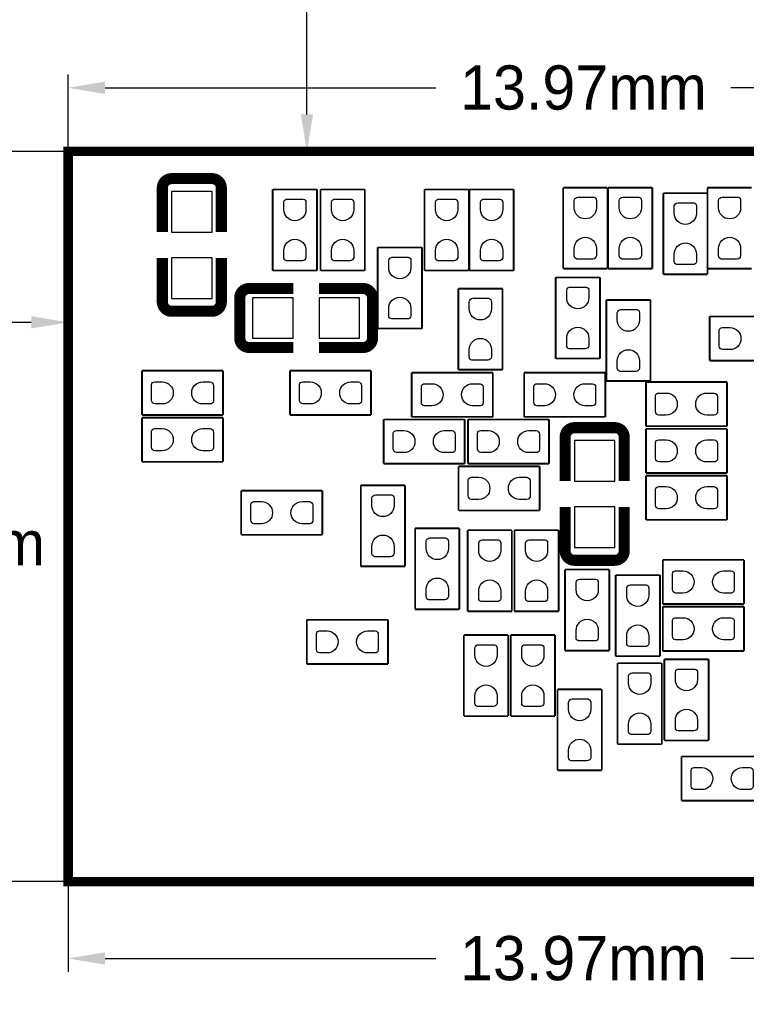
# Model space of a CAD drawing. Extents: x -3 to 111, y -3 to 50.
# Tile 11 of 14: x 69 to 79, y 9 to 22. Entities that reach past the tile are written whole.
import ezdxf

# ---------------------------------------------------------------- set-up
doc = ezdxf.new("R2010")
doc.units = 0
doc.header["$MEASUREMENT"] = 0
doc.layers.get('0').update_dxf_attribs({"linetype": 'CONTINUOUS'})
doc.layers.get('Defpoints').update_dxf_attribs({"linetype": 'CONTINUOUS'})
doc.layers.add('PG_SILKSCREEN_BOTTOM', color=7, linetype='CONTINUOUS')
doc.layers.add('PIN_BOTTOM', color=1, linetype='CONTINUOUS')
doc.dimstyles.get("Standard").update_dxf_attribs({"dimtxt": 0.18, "dimasz": 0.18, "dimexe": 0.18, "dimexo": 0.0625, "dimgap": 0.09, "dimtad": 0, "dimtih": 1, "dimtoh": 1, "dimdec": 4, "dimzin": 0, "dimdsep": 46, "dimtxsty": 'STANDARD', "dimcen": 0.09, "dimadec": 0, "dimazin": 0, "dimtfac": 1, "dimtdec": 4, "dimtofl": 0, "dimtmove": 0, "dimatfit": 3, "dimfxl": 1, "dimtolj": 1, "dimtzin": 0, "dimarcsym": 0})

# ---------------------------------------------------------------- blocks, each defined once
blk = doc.blocks.new('*D37')
at = {"color": 0, "linetype": 'Continuous', "lineweight": -2, "transparency": 16777216}
for p, q in [((69.657, 10.373), (69.657, 9.212)), ((83.627, 10.373), (83.627, 9.212)), ((70.157, 9.392), (74.642, 9.392)), ((83.127, 9.392), (78.642, 9.392))]:
    blk.add_line(p, q, dxfattribs=at)
at = {"color": 0, "linetype": 'Continuous', "transparency": 16777216}
for points in [[(70.157, 9.475), (70.157, 9.308), (69.657, 9.392)], [(83.127, 9.475), (83.127, 9.308), (83.627, 9.392)]]:
    blk.add_solid(points, dxfattribs=at)
at = {"layer": 'Defpoints', "color": 0, "linetype": 'Continuous', "transparency": 16777216}
for p in [(69.657, 10.435), (83.627, 10.435), (69.657, 9.392)]:
    blk.add_point(p, dxfattribs=at)
at = {"color": 0, "linetype": 'Continuous', "transparency": 16777216, "insert": (76.642, 9.392), "char_height": 0.6, "attachment_point": 5}
blk.add_mtext('\\A1;13.97mm', dxfattribs=at)
blk = doc.blocks.new('*D38')
at = {"color": 0, "linetype": 'Continuous', "lineweight": -2, "transparency": 16777216}
for p, q in [((69.595, 20.341), (67.714, 20.341)), ((67.894, 19.841), (67.894, 15.621)), ((67.894, 10.935), (67.894, 14.421)), ((69.595, 10.435), (67.714, 10.435))]:
    blk.add_line(p, q, dxfattribs=at)
at = {"color": 0, "linetype": 'Continuous', "transparency": 16777216}
for points in [[(67.811, 19.841), (67.977, 19.841), (67.894, 20.341)], [(67.811, 10.935), (67.977, 10.935), (67.894, 10.435)]]:
    blk.add_solid(points, dxfattribs=at)
at = {"layer": 'Defpoints', "color": 0, "linetype": 'Continuous', "transparency": 16777216}
for p in [(67.894, 20.341), (69.657, 20.341), (69.657, 10.435)]:
    blk.add_point(p, dxfattribs=at)
at = {"color": 0, "linetype": 'Continuous', "transparency": 16777216, "insert": (67.894, 15.021), "char_height": 0.6, "attachment_point": 5}
blk.add_mtext('\\A1;9.91mm', dxfattribs=at)
blk = doc.blocks.new('*D40')
at = {"color": 0, "linetype": 'Continuous', "lineweight": -2, "transparency": 16777216}
for p, q in [((69.657, 20.404), (69.657, 21.383)), ((83.627, 20.404), (83.627, 21.383)), ((70.157, 21.203), (74.642, 21.203)), ((83.127, 21.203), (78.642, 21.203))]:
    blk.add_line(p, q, dxfattribs=at)
at = {"color": 0, "linetype": 'Continuous', "transparency": 16777216}
for points in [[(70.157, 21.287), (70.157, 21.12), (69.657, 21.203)], [(83.127, 21.287), (83.127, 21.12), (83.627, 21.203)]]:
    blk.add_solid(points, dxfattribs=at)
at = {"layer": 'Defpoints', "color": 0, "linetype": 'Continuous', "transparency": 16777216}
for p in [(83.627, 21.203), (69.657, 20.341), (83.627, 20.341)]:
    blk.add_point(p, dxfattribs=at)
at = {"color": 0, "linetype": 'Continuous', "transparency": 16777216, "insert": (76.642, 21.203), "char_height": 0.6, "attachment_point": 5}
blk.add_mtext('\\A1;13.97mm', dxfattribs=at)
blk = doc.blocks.new('*D41')
at = {"color": 0, "linetype": 'Continuous', "lineweight": -2, "transparency": 16777216}
for p, q in [((76.705, 10.435), (79.84, 10.435)), ((79.66, 9.935), (79.66, 5.881)), ((79.66, 0.627), (79.66, 4.681)), ((61.063, 0.127), (79.84, 0.127))]:
    blk.add_line(p, q, dxfattribs=at)
at = {"color": 0, "linetype": 'Continuous', "transparency": 16777216}
for points in [[(79.577, 9.935), (79.743, 9.935), (79.66, 10.435)], [(79.577, 0.627), (79.743, 0.627), (79.66, 0.127)]]:
    blk.add_solid(points, dxfattribs=at)
at = {"layer": 'Defpoints', "color": 0, "linetype": 'Continuous', "transparency": 16777216}
for p in [(76.642, 10.435), (79.66, 10.435), (61, 0.127)]:
    blk.add_point(p, dxfattribs=at)
at = {"color": 0, "linetype": 'Continuous', "transparency": 16777216, "insert": (79.66, 5.281), "char_height": 0.6, "attachment_point": 5}
blk.add_mtext('\\A1;10.31mm', dxfattribs=at)
blk = doc.blocks.new('*D42')
at = {"color": 0, "linetype": 'Continuous', "lineweight": -2, "transparency": 16777216}
for p, q in [((61, 0.19), (61, 18.201)), ((69.657, 15.451), (69.657, 18.201)), ((61.5, 18.021), (63.094, 18.021)), ((69.157, 18.021), (66.694, 18.021))]:
    blk.add_line(p, q, dxfattribs=at)
at = {"color": 0, "linetype": 'Continuous', "transparency": 16777216}
for points in [[(61.5, 18.104), (61.5, 17.938), (61, 18.021)], [(69.157, 18.104), (69.157, 17.938), (69.657, 18.021)]]:
    blk.add_solid(points, dxfattribs=at)
at = {"layer": 'Defpoints', "color": 0, "linetype": 'Continuous', "transparency": 16777216}
for p in [(69.657, 18.021), (69.657, 15.388), (61, 0.127)]:
    blk.add_point(p, dxfattribs=at)
at = {"color": 0, "linetype": 'Continuous', "transparency": 16777216, "insert": (64.894, 18.021), "char_height": 0.6, "attachment_point": 5}
blk.add_mtext('\\A1;8.66mm', dxfattribs=at)
blk = doc.blocks.new('*D43')
at = {"color": 0, "linetype": 'Continuous', "lineweight": -2, "transparency": 16777216}
for p, q in [((105.938, 45.127), (72.714, 45.127)), ((72.894, 44.627), (72.894, 33.621)), ((72.894, 20.841), (72.894, 32.421)), ((76.58, 20.341), (72.714, 20.341))]:
    blk.add_line(p, q, dxfattribs=at)
at = {"color": 0, "linetype": 'Continuous', "transparency": 16777216}
for points in [[(72.811, 44.627), (72.977, 44.627), (72.894, 45.127)], [(72.811, 20.841), (72.977, 20.841), (72.894, 20.341)]]:
    blk.add_solid(points, dxfattribs=at)
at = {"layer": 'Defpoints', "color": 0, "linetype": 'Continuous', "transparency": 16777216}
for p in [(106, 45.127), (72.894, 20.341), (76.642, 20.341)]:
    blk.add_point(p, dxfattribs=at)
at = {"color": 0, "linetype": 'Continuous', "transparency": 16777216, "insert": (72.894, 33.021), "char_height": 0.6, "attachment_point": 5}
blk.add_mtext('\\A1;24.79mm', dxfattribs=at)

msp = doc.modelspace()

# ---------------------------------------------------------------- linework, layer by layer
at = {"layer": 'PG_SILKSCREEN_BOTTOM'}
for points, const_width in [([(69.657006, 20.341006), (83.627006, 20.341006), (83.627006, 10.435006), (69.657006, 10.435006), (69.657006, 20.341006)], 0.127), ([(71.606405, 19.970903), (71.060102, 19.970903)], 0.150012), ([(70.933102, 19.843903), (70.933102, 19.246317)], 0.150012), ([(71.733405, 19.843903), (71.733405, 19.246317)], 0.150012), ([(72.430407, 19.824116), (72.430407, 18.724296)], 0.0254), ([(73.030405, 19.824116), (72.430407, 19.824116)], 0.0254), ([(73.030405, 18.724296), (73.030405, 19.824116)], 0.0254), ([(73.078107, 19.824116), (73.078107, 18.724296)], 0.0254), ([(73.678105, 19.824116), (73.078107, 19.824116)], 0.0254), ([(73.678105, 18.724296), (73.678105, 19.824116)], 0.0254), ([(75.087805, 19.824116), (74.487807, 19.824116)], 0.0254), ([(74.487807, 19.824116), (74.487807, 18.724296)], 0.0254), ([(75.087805, 18.724296), (75.087805, 19.824116)], 0.0254), ([(75.097407, 19.824116), (75.097407, 18.724296)], 0.0254), ([(75.697405, 19.824116), (75.097407, 19.824116)], 0.0254), ([(75.697405, 18.724296), (75.697405, 19.824116)], 0.0254), ([(76.367407, 19.849516), (76.367407, 18.749696)], 0.0254), ([(76.967405, 19.849516), (76.367407, 19.849516)], 0.0254), ([(76.967405, 18.749696), (76.967405, 19.849516)], 0.0254), ([(76.977007, 19.849516), (76.977007, 18.749696)], 0.0254), ([(77.577005, 19.849516), (76.977007, 19.849516)], 0.0254), ([(77.577005, 18.749696), (77.577005, 19.849516)], 0.0254), ([(77.723767, 19.773316), (77.723767, 18.673496)], 0.0254), ([(78.323765, 19.773316), (77.723767, 19.773316)], 0.0254), ([(78.323207, 19.849516), (78.323207, 18.749696)], 0.0254), ([(78.923205, 19.849516), (78.323207, 19.849516)], 0.0254), ([(78.323765, 18.673496), (78.323765, 19.773316)], 0.0254), ([(70.933102, 18.298109), (70.933102, 18.895797)], 0.150012), ([(71.733405, 18.298109), (71.733405, 18.895797)], 0.150012), ([(73.852807, 19.036716), (73.852807, 17.936896)], 0.0254), ([(74.452805, 19.036716), (73.852807, 19.036716)], 0.0254), ([(74.452805, 17.936896), (74.452805, 19.036716)], 0.0254), ([(72.430407, 18.724296), (73.030405, 18.724296)], 0.0254), ([(73.078107, 18.724296), (73.678105, 18.724296)], 0.0254), ([(74.487807, 18.724296), (75.087805, 18.724296)], 0.0254), ([(75.097407, 18.724296), (75.697405, 18.724296)], 0.0254), ([(76.367407, 18.749696), (76.967405, 18.749696)], 0.0254), ([(76.977007, 18.749696), (77.577005, 18.749696)], 0.0254), ([(78.323207, 18.749696), (78.923205, 18.749696)], 0.0254), ([(76.265807, 18.630316), (76.265807, 17.530496)], 0.0254), ([(76.865805, 18.630316), (76.265807, 18.630316)], 0.0254), ([(76.865805, 17.530496), (76.865805, 18.630316)], 0.0254), ([(77.723767, 18.673496), (78.323765, 18.673496)], 0.0254), ([(72.109909, 18.480405), (72.707495, 18.480405)], 0.150012), ([(73.655703, 18.480405), (73.058015, 18.480405)], 0.150012), ([(75.545005, 18.477916), (74.945007, 18.477916)], 0.0254), ([(74.945007, 18.477916), (74.945007, 17.378096)], 0.0254), ([(75.545005, 17.378096), (75.545005, 18.477916)], 0.0254), ([(71.982909, 18.353405), (71.982909, 17.807102)], 0.150012), ([(73.782703, 17.807102), (73.782703, 18.353405)], 0.150012), ([(77.551605, 18.325516), (76.951607, 18.325516)], 0.0254), ([(76.951607, 18.325516), (76.951607, 17.225696)], 0.0254), ([(77.551605, 17.225696), (77.551605, 18.325516)], 0.0254), ([(71.060102, 18.171109), (71.606405, 18.171109)], 0.150012), ([(79.452516, 18.101005), (78.352696, 18.101005)], 0.0254), ([(78.352696, 18.101005), (78.352696, 17.501007)], 0.0254), ([(73.852807, 17.936896), (74.452805, 17.936896)], 0.0254), ([(72.109909, 17.680102), (72.707495, 17.680102)], 0.150012), ([(73.655703, 17.680102), (73.058015, 17.680102)], 0.150012), ([(76.265807, 17.530496), (76.865805, 17.530496)], 0.0254), ([(78.352696, 17.501007), (79.452516, 17.501007)], 0.0254), ([(71.756316, 17.364405), (70.656496, 17.364405)], 0.0254), ([(70.656496, 17.364405), (70.656496, 16.764407)], 0.0254), ([(71.756316, 16.764407), (71.756316, 17.364405)], 0.0254), ([(73.762916, 17.364405), (72.663096, 17.364405)], 0.0254), ([(72.663096, 17.364405), (72.663096, 16.764407)], 0.0254), ([(73.762916, 16.764407), (73.762916, 17.364405)], 0.0254), ([(74.945007, 17.378096), (75.545005, 17.378096)], 0.0254), ([(74.314096, 17.339005), (74.314096, 16.739007)], 0.0254), ([(75.413916, 17.339005), (74.314096, 17.339005)], 0.0254), ([(75.413916, 16.739007), (75.413916, 17.339005)], 0.0254), ([(75.838096, 17.339005), (75.838096, 16.739007)], 0.0254), ([(76.937916, 17.339005), (75.838096, 17.339005)], 0.0254), ([(76.937916, 16.739007), (76.937916, 17.339005)], 0.0254), ([(76.951607, 17.225696), (77.551605, 17.225696)], 0.0254), ([(78.588916, 17.212005), (77.489096, 17.212005)], 0.0254), ([(77.489096, 17.212005), (77.489096, 16.612007)], 0.0254), ([(78.588916, 16.612007), (78.588916, 17.212005)], 0.0254), ([(70.656496, 16.764407), (71.756316, 16.764407)], 0.0254), ([(71.756316, 16.729405), (70.656496, 16.729405)], 0.0254), ([(70.656496, 16.729405), (70.656496, 16.129407)], 0.0254), ([(71.756316, 16.129407), (71.756316, 16.729405)], 0.0254), ([(72.663096, 16.764407), (73.762916, 16.764407)], 0.0254), ([(73.933096, 16.704005), (73.933096, 16.104007)], 0.0254), ([(75.032916, 16.704005), (73.933096, 16.704005)], 0.0254), ([(74.314096, 16.739007), (75.413916, 16.739007)], 0.0254), ([(75.032916, 16.104007), (75.032916, 16.704005)], 0.0254), ([(76.175916, 16.704005), (75.076096, 16.704005)], 0.0254), ([(75.076096, 16.704005), (75.076096, 16.104007)], 0.0254), ([(75.838096, 16.739007), (76.937916, 16.739007)], 0.0254), ([(76.175916, 16.104007), (76.175916, 16.704005)], 0.0254), ([(77.06771, 16.592703), (76.521407, 16.592703)], 0.150012), ([(77.489096, 16.612007), (78.588916, 16.612007)], 0.0254), ([(78.588916, 16.577005), (77.489096, 16.577005)], 0.0254), ([(77.489096, 16.577005), (77.489096, 15.977007)], 0.0254), ([(78.588916, 15.977007), (78.588916, 16.577005)], 0.0254), ([(76.394407, 16.465703), (76.394407, 15.868015)], 0.150012), ([(77.19471, 16.465703), (77.19471, 15.868015)], 0.150012), ([(70.656496, 16.129407), (71.756316, 16.129407)], 0.0254), ([(73.933096, 16.104007), (75.032916, 16.104007)], 0.0254), ([(76.048916, 16.069005), (74.949096, 16.069005)], 0.0254), ([(74.949096, 16.069005), (74.949096, 15.469007)], 0.0254), ([(75.076096, 16.104007), (76.175916, 16.104007)], 0.0254), ([(76.048916, 15.469007), (76.048916, 16.069005)], 0.0254), ([(77.489096, 15.977007), (78.588916, 15.977007)], 0.0254), ([(78.588916, 15.942005), (77.489096, 15.942005)], 0.0254), ([(77.489096, 15.942005), (77.489096, 15.342007)], 0.0254), ([(78.588916, 15.342007), (78.588916, 15.942005)], 0.0254), ([(73.624207, 15.810916), (73.624207, 14.711096)], 0.0254), ([(74.224205, 15.810916), (73.624207, 15.810916)], 0.0254), ([(74.224205, 14.711096), (74.224205, 15.810916)], 0.0254), ([(73.102516, 15.738805), (72.002696, 15.738805)], 0.0254), ([(72.002696, 15.738805), (72.002696, 15.138807)], 0.0254), ([(73.102516, 15.138807), (73.102516, 15.738805)], 0.0254), ([(76.394407, 14.919909), (76.394407, 15.517495)], 0.150012), ([(77.19471, 14.919909), (77.19471, 15.517495)], 0.150012), ([(74.949096, 15.469007), (76.048916, 15.469007)], 0.0254), ([(74.360807, 15.226716), (74.360807, 14.126896)], 0.0254), ([(74.960805, 15.226716), (74.360807, 15.226716)], 0.0254), ([(74.960805, 14.126896), (74.960805, 15.226716)], 0.0254), ([(77.489096, 15.342007), (78.588916, 15.342007)], 0.0254), ([(72.002696, 15.138807), (73.102516, 15.138807)], 0.0254), ([(75.072007, 15.201316), (75.072007, 14.101496)], 0.0254), ([(75.672005, 15.201316), (75.072007, 15.201316)], 0.0254), ([(75.672005, 14.101496), (75.672005, 15.201316)], 0.0254), ([(75.707007, 15.201316), (75.707007, 14.101496)], 0.0254), ([(76.307005, 15.201316), (75.707007, 15.201316)], 0.0254), ([(76.307005, 14.101496), (76.307005, 15.201316)], 0.0254), ([(76.521407, 14.792909), (77.06771, 14.792909)], 0.150012), ([(73.624207, 14.711096), (74.224205, 14.711096)], 0.0254), ([(78.817516, 14.799005), (77.717696, 14.799005)], 0.0254), ([(77.717696, 14.799005), (77.717696, 14.199007)], 0.0254), ([(78.817516, 14.199007), (78.817516, 14.799005)], 0.0254), ([(76.392807, 14.667916), (76.392807, 13.568096)], 0.0254), ([(76.992805, 14.667916), (76.392807, 14.667916)], 0.0254), ([(76.992805, 13.568096), (76.992805, 14.667916)], 0.0254), ([(77.078607, 14.591716), (77.078607, 13.491896)], 0.0254), ([(77.678605, 14.591716), (77.078607, 14.591716)], 0.0254), ([(77.678605, 13.491896), (77.678605, 14.591716)], 0.0254), ([(77.717696, 14.199007), (78.817516, 14.199007)], 0.0254), ([(78.817516, 14.164005), (77.717696, 14.164005)], 0.0254), ([(77.717696, 14.164005), (77.717696, 13.564007)], 0.0254), ([(78.817516, 13.564007), (78.817516, 14.164005)], 0.0254), ([(74.360807, 14.126896), (74.960805, 14.126896)], 0.0254), ([(75.072007, 14.101496), (75.672005, 14.101496)], 0.0254), ([(75.707007, 14.101496), (76.307005, 14.101496)], 0.0254), ([(72.891696, 13.986205), (72.891696, 13.386207)], 0.0254), ([(73.991516, 13.986205), (72.891696, 13.986205)], 0.0254), ([(73.991516, 13.386207), (73.991516, 13.986205)], 0.0254), ([(75.621205, 13.778916), (75.021207, 13.778916)], 0.0254), ([(75.021207, 13.778916), (75.021207, 12.679096)], 0.0254), ([(75.621205, 12.679096), (75.621205, 13.778916)], 0.0254), ([(76.256205, 13.778916), (75.656207, 13.778916)], 0.0254), ([(75.656207, 13.778916), (75.656207, 12.679096)], 0.0254), ([(76.256205, 12.679096), (76.256205, 13.778916)], 0.0254), ([(76.392807, 13.568096), (76.992805, 13.568096)], 0.0254), ([(77.078607, 13.491896), (77.678605, 13.491896)], 0.0254), ([(77.717696, 13.564007), (78.817516, 13.564007)], 0.0254), ([(72.891696, 13.386207), (73.991516, 13.386207)], 0.0254), ([(77.704005, 13.397916), (77.104007, 13.397916)], 0.0254), ([(77.104007, 13.397916), (77.104007, 12.298096)], 0.0254), ([(77.704005, 12.298096), (77.704005, 13.397916)], 0.0254), ([(78.339005, 13.448716), (77.739007, 13.448716)], 0.0254), ([(77.739007, 13.448716), (77.739007, 12.348896)], 0.0254), ([(78.339005, 12.348896), (78.339005, 13.448716)], 0.0254), ([(76.891205, 13.042316), (76.291207, 13.042316)], 0.0254), ([(76.291207, 13.042316), (76.291207, 11.942496)], 0.0254), ([(76.891205, 11.942496), (76.891205, 13.042316)], 0.0254), ([(75.021207, 12.679096), (75.621205, 12.679096)], 0.0254), ([(75.656207, 12.679096), (76.256205, 12.679096)], 0.0254), ([(77.104007, 12.298096), (77.704005, 12.298096)], 0.0254), ([(77.739007, 12.348896), (78.339005, 12.348896)], 0.0254), ([(79.071516, 12.132005), (77.971696, 12.132005)], 0.0254), ([(77.971696, 12.132005), (77.971696, 11.532007)], 0.0254), ([(76.291207, 11.942496), (76.891205, 11.942496)], 0.0254), ([(77.971696, 11.532007), (79.071516, 11.532007)], 0.0254)]:
    msp.add_lwpolyline(points, dxfattribs=dict(at, const_width=const_width))
at = {"layer": 'PG_SILKSCREEN_BOTTOM', "const_width": 0.150012}
for points in [[(71.060102, 19.970903, 0.414253), (70.933102, 19.843903)], [(71.733405, 19.843903, 0.414331), (71.606405, 19.970903)], [(72.109909, 18.480405, 0.414331), (71.982909, 18.353405)], [(73.782703, 18.353405, 0.414331), (73.655703, 18.480405)], [(70.933102, 18.298109, 0.414253), (71.060102, 18.171109)], [(71.606405, 18.171109, 0.414331), (71.733405, 18.298109)], [(71.982909, 17.807102, 0.414253), (72.109909, 17.680102)], [(73.655703, 17.680102, 0.414253), (73.782703, 17.807102)], [(76.521407, 16.592703, 0.414331), (76.394407, 16.465703)], [(77.19471, 16.465703, 0.414253), (77.06771, 16.592703)], [(76.394407, 14.919909, 0.414331), (76.521407, 14.792909)], [(77.06771, 14.792909, 0.414253), (77.19471, 14.919909)]]:
    msp.add_lwpolyline(points, format="xyb", dxfattribs=at)
at = {"layer": 'PIN_BOTTOM'}
for points in [[(71.0584, 19.246088), (71.608412, 19.246088), (71.608412, 19.7961), (71.0584, 19.7961)], [(71.0584, 19.246088), (71.608412, 19.246088), (71.608412, 19.7961), (71.0584, 19.7961)], [(71.0584, 18.345912), (71.608412, 18.345912), (71.608412, 18.895924), (71.0584, 18.895924)], [(71.0584, 18.345912), (71.608412, 18.345912), (71.608412, 18.895924), (71.0584, 18.895924)], [(72.707724, 17.8054), (72.707724, 18.355412), (72.157712, 18.355412), (72.157712, 17.8054)], [(72.707724, 17.8054), (72.707724, 18.355412), (72.157712, 18.355412), (72.157712, 17.8054)], [(73.6079, 17.8054), (73.6079, 18.355412), (73.057888, 18.355412), (73.057888, 17.8054)], [(73.6079, 17.8054), (73.6079, 18.355412), (73.057888, 18.355412), (73.057888, 17.8054)], [(77.069412, 16.4179), (76.5194, 16.4179), (76.5194, 15.867888), (77.069412, 15.867888)], [(77.069412, 16.4179), (76.5194, 16.4179), (76.5194, 15.867888), (77.069412, 15.867888)], [(77.069412, 15.517724), (76.5194, 15.517724), (76.5194, 14.967712), (77.069412, 14.967712)], [(77.069412, 15.517724), (76.5194, 15.517724), (76.5194, 14.967712), (77.069412, 14.967712)]]:
    msp.add_lwpolyline(points, close=True, dxfattribs=at)
for points in [[(72.580317, 19.549263), (72.580317, 19.650863, -0.376179), (72.628806, 19.693357), (72.844706, 19.693357, -0.366061), (72.880495, 19.650863), (72.880495, 19.549263, -0.999182)], [(73.228017, 19.549263), (73.228017, 19.650863, -0.376179), (73.276506, 19.693357), (73.492406, 19.693357, -0.366061), (73.528195, 19.650863), (73.528195, 19.549263, -0.999182)], [(74.637717, 19.549263), (74.637717, 19.650863, -0.376179), (74.686206, 19.693357), (74.902106, 19.693357, -0.366061), (74.937895, 19.650863), (74.937895, 19.549263, -0.999182)], [(75.247317, 19.549263), (75.247317, 19.650863, -0.376179), (75.295806, 19.693357), (75.511706, 19.693357, -0.366061), (75.547495, 19.650863), (75.547495, 19.549263, -0.999182)], [(76.517317, 19.574663), (76.517317, 19.676263, -0.376179), (76.565806, 19.718757), (76.781706, 19.718757, -0.366061), (76.817495, 19.676263), (76.817495, 19.574663, -0.999182)], [(77.126917, 19.574663), (77.126917, 19.676263, -0.376179), (77.175406, 19.718757), (77.391306, 19.718757, -0.366061), (77.427095, 19.676263), (77.427095, 19.574663, -0.999182)], [(77.873677, 19.498463), (77.873677, 19.600063, -0.376179), (77.922166, 19.642557), (78.138066, 19.642557, -0.366061), (78.173855, 19.600063), (78.173855, 19.498463, -0.999182)], [(78.473117, 19.574663), (78.473117, 19.676263, -0.376179), (78.521606, 19.718757), (78.737506, 19.718757, -0.366061), (78.773295, 19.676263), (78.773295, 19.574663, -0.999182)], [(72.880495, 18.999149), (72.880495, 18.897549, -0.376179), (72.832006, 18.855055), (72.616106, 18.855055, -0.366061), (72.580317, 18.897549), (72.580317, 18.999149, -0.999182)], [(73.528195, 18.999149), (73.528195, 18.897549, -0.376179), (73.479706, 18.855055), (73.263806, 18.855055, -0.366061), (73.228017, 18.897549), (73.228017, 18.999149, -0.999182)], [(74.937895, 18.999149), (74.937895, 18.897549, -0.376179), (74.889406, 18.855055), (74.673506, 18.855055, -0.366061), (74.637717, 18.897549), (74.637717, 18.999149, -0.999182)], [(75.547495, 18.999149), (75.547495, 18.897549, -0.376179), (75.499006, 18.855055), (75.283106, 18.855055, -0.366061), (75.247317, 18.897549), (75.247317, 18.999149, -0.999182)], [(76.817495, 19.024549), (76.817495, 18.922949, -0.376179), (76.769006, 18.880455), (76.553106, 18.880455, -0.366061), (76.517317, 18.922949), (76.517317, 19.024549, -0.999182)], [(77.427095, 19.024549), (77.427095, 18.922949, -0.376179), (77.378606, 18.880455), (77.162706, 18.880455, -0.366061), (77.126917, 18.922949), (77.126917, 19.024549, -0.999182)], [(78.773295, 19.024549), (78.773295, 18.922949, -0.376179), (78.724806, 18.880455), (78.508906, 18.880455, -0.366061), (78.473117, 18.922949), (78.473117, 19.024549, -0.999182)], [(78.173855, 18.948349), (78.173855, 18.846749, -0.376179), (78.125366, 18.804255), (77.909466, 18.804255, -0.366061), (77.873677, 18.846749), (77.873677, 18.948349, -0.999182)], [(74.002717, 18.761863), (74.002717, 18.863463, -0.376179), (74.051206, 18.905957), (74.267106, 18.905957, -0.366061), (74.302895, 18.863463), (74.302895, 18.761863, -0.999182)], [(76.415717, 18.355463), (76.415717, 18.457063, -0.376179), (76.464206, 18.499557), (76.680106, 18.499557, -0.366061), (76.715895, 18.457063), (76.715895, 18.355463, -0.999182)], [(74.302895, 18.211749), (74.302895, 18.110149, -0.376179), (74.254406, 18.067655), (74.038506, 18.067655, -0.366061), (74.002717, 18.110149), (74.002717, 18.211749, -0.999182)], [(75.094917, 18.203063), (75.094917, 18.304663, -0.376179), (75.143406, 18.347157), (75.359306, 18.347157, -0.366061), (75.395095, 18.304663), (75.395095, 18.203063, -0.999182)], [(77.101517, 18.050663), (77.101517, 18.152263, -0.376179), (77.150006, 18.194757), (77.365906, 18.194757, -0.366061), (77.401695, 18.152263), (77.401695, 18.050663, -0.999182)], [(76.715895, 17.805349), (76.715895, 17.703749, -0.376179), (76.667406, 17.661255), (76.451506, 17.661255, -0.366061), (76.415717, 17.703749), (76.415717, 17.805349, -0.999182)], [(78.627549, 17.650917), (78.525949, 17.650917, -0.376179), (78.483455, 17.699406), (78.483455, 17.915306, -0.366061), (78.525949, 17.951095), (78.627549, 17.951095, -0.999182)], [(75.395095, 17.652949), (75.395095, 17.551349, -0.376179), (75.346606, 17.508855), (75.130706, 17.508855, -0.366061), (75.094917, 17.551349), (75.094917, 17.652949, -0.999182)], [(77.401695, 17.500549), (77.401695, 17.398949, -0.376179), (77.353206, 17.356455), (77.137306, 17.356455, -0.366061), (77.101517, 17.398949), (77.101517, 17.500549, -0.999182)], [(70.931349, 16.914317), (70.829749, 16.914317, -0.376179), (70.787255, 16.962806), (70.787255, 17.178706, -0.366061), (70.829749, 17.214495), (70.931349, 17.214495, -0.999182)], [(71.481463, 17.214495), (71.583063, 17.214495, -0.376179), (71.625557, 17.166006), (71.625557, 16.950106, -0.366061), (71.583063, 16.914317), (71.481463, 16.914317, -0.999182)], [(72.937949, 16.914317), (72.836349, 16.914317, -0.376179), (72.793855, 16.962806), (72.793855, 17.178706, -0.366061), (72.836349, 17.214495), (72.937949, 17.214495, -0.999182)], [(73.488063, 17.214495), (73.589663, 17.214495, -0.376179), (73.632157, 17.166006), (73.632157, 16.950106, -0.366061), (73.589663, 16.914317), (73.488063, 16.914317, -0.999182)], [(74.588949, 16.888917), (74.487349, 16.888917, -0.376179), (74.444855, 16.937406), (74.444855, 17.153306, -0.366061), (74.487349, 17.189095), (74.588949, 17.189095, -0.999182)], [(75.139063, 17.189095), (75.240663, 17.189095, -0.376179), (75.283157, 17.140606), (75.283157, 16.924706, -0.366061), (75.240663, 16.888917), (75.139063, 16.888917, -0.999182)], [(76.112949, 16.888917), (76.011349, 16.888917, -0.376179), (75.968855, 16.937406), (75.968855, 17.153306, -0.366061), (76.011349, 17.189095), (76.112949, 17.189095, -0.999182)], [(76.663063, 17.189095), (76.764663, 17.189095, -0.376179), (76.807157, 17.140606), (76.807157, 16.924706, -0.366061), (76.764663, 16.888917), (76.663063, 16.888917, -0.999182)], [(77.763949, 16.761917), (77.662349, 16.761917, -0.376179), (77.619855, 16.810406), (77.619855, 17.026306, -0.366061), (77.662349, 17.062095), (77.763949, 17.062095, -0.999182)], [(78.314063, 17.062095), (78.415663, 17.062095, -0.376179), (78.458157, 17.013606), (78.458157, 16.797706, -0.366061), (78.415663, 16.761917), (78.314063, 16.761917, -0.999182)], [(70.931349, 16.279317), (70.829749, 16.279317, -0.376179), (70.787255, 16.327806), (70.787255, 16.543706, -0.366061), (70.829749, 16.579495), (70.931349, 16.579495, -0.999182)], [(71.481463, 16.579495), (71.583063, 16.579495, -0.376179), (71.625557, 16.531006), (71.625557, 16.315106, -0.366061), (71.583063, 16.279317), (71.481463, 16.279317, -0.999182)], [(74.207949, 16.253917), (74.106349, 16.253917, -0.376179), (74.063855, 16.302406), (74.063855, 16.518306, -0.366061), (74.106349, 16.554095), (74.207949, 16.554095, -0.999182)], [(74.758063, 16.554095), (74.859663, 16.554095, -0.376179), (74.902157, 16.505606), (74.902157, 16.289706, -0.366061), (74.859663, 16.253917), (74.758063, 16.253917, -0.999182)], [(75.350949, 16.253917), (75.249349, 16.253917, -0.376179), (75.206855, 16.302406), (75.206855, 16.518306, -0.366061), (75.249349, 16.554095), (75.350949, 16.554095, -0.999182)], [(75.901063, 16.554095), (76.002663, 16.554095, -0.376179), (76.045157, 16.505606), (76.045157, 16.289706, -0.366061), (76.002663, 16.253917), (75.901063, 16.253917, -0.999182)], [(77.763949, 16.126917), (77.662349, 16.126917, -0.376179), (77.619855, 16.175406), (77.619855, 16.391306, -0.366061), (77.662349, 16.427095), (77.763949, 16.427095, -0.999182)], [(78.314063, 16.427095), (78.415663, 16.427095, -0.376179), (78.458157, 16.378606), (78.458157, 16.162706, -0.366061), (78.415663, 16.126917), (78.314063, 16.126917, -0.999182)], [(75.223949, 15.618917), (75.122349, 15.618917, -0.376179), (75.079855, 15.667406), (75.079855, 15.883306, -0.366061), (75.122349, 15.919095), (75.223949, 15.919095, -0.999182)], [(75.774063, 15.919095), (75.875663, 15.919095, -0.376179), (75.918157, 15.870606), (75.918157, 15.654706, -0.366061), (75.875663, 15.618917), (75.774063, 15.618917, -0.999182)], [(77.763949, 15.491917), (77.662349, 15.491917, -0.376179), (77.619855, 15.540406), (77.619855, 15.756306, -0.366061), (77.662349, 15.792095), (77.763949, 15.792095, -0.999182)], [(78.314063, 15.792095), (78.415663, 15.792095, -0.376179), (78.458157, 15.743606), (78.458157, 15.527706, -0.366061), (78.415663, 15.491917), (78.314063, 15.491917, -0.999182)], [(73.774117, 15.536063), (73.774117, 15.637663, -0.376179), (73.822606, 15.680157), (74.038506, 15.680157, -0.366061), (74.074295, 15.637663), (74.074295, 15.536063, -0.999182)], [(72.277549, 15.288717), (72.175949, 15.288717, -0.376179), (72.133455, 15.337206), (72.133455, 15.553106, -0.366061), (72.175949, 15.588895), (72.277549, 15.588895, -0.999182)], [(72.827663, 15.588895), (72.929263, 15.588895, -0.376179), (72.971757, 15.540406), (72.971757, 15.324506, -0.366061), (72.929263, 15.288717), (72.827663, 15.288717, -0.999182)], [(74.074295, 14.985949), (74.074295, 14.884349, -0.376179), (74.025806, 14.841855), (73.809906, 14.841855, -0.366061), (73.774117, 14.884349), (73.774117, 14.985949, -0.999182)], [(74.510717, 14.951863), (74.510717, 15.053463, -0.376179), (74.559206, 15.095957), (74.775106, 15.095957, -0.366061), (74.810895, 15.053463), (74.810895, 14.951863, -0.999182)], [(75.221917, 14.926463), (75.221917, 15.028063, -0.376179), (75.270406, 15.070557), (75.486306, 15.070557, -0.366061), (75.522095, 15.028063), (75.522095, 14.926463, -0.999182)], [(75.856917, 14.926463), (75.856917, 15.028063, -0.376179), (75.905406, 15.070557), (76.121306, 15.070557, -0.366061), (76.157095, 15.028063), (76.157095, 14.926463, -0.999182)], [(77.992549, 14.348917), (77.890949, 14.348917, -0.376179), (77.848455, 14.397406), (77.848455, 14.613306, -0.366061), (77.890949, 14.649095), (77.992549, 14.649095, -0.999182)], [(78.542663, 14.649095), (78.644263, 14.649095, -0.376179), (78.686757, 14.600606), (78.686757, 14.384706, -0.366061), (78.644263, 14.348917), (78.542663, 14.348917, -0.999182)], [(74.810895, 14.401749), (74.810895, 14.300149, -0.376179), (74.762406, 14.257655), (74.546506, 14.257655, -0.366061), (74.510717, 14.300149), (74.510717, 14.401749, -0.999182)], [(75.522095, 14.376349), (75.522095, 14.274749, -0.376179), (75.473606, 14.232255), (75.257706, 14.232255, -0.366061), (75.221917, 14.274749), (75.221917, 14.376349, -0.999182)], [(76.157095, 14.376349), (76.157095, 14.274749, -0.376179), (76.108606, 14.232255), (75.892706, 14.232255, -0.366061), (75.856917, 14.274749), (75.856917, 14.376349, -0.999182)], [(76.542717, 14.393063), (76.542717, 14.494663, -0.376179), (76.591206, 14.537157), (76.807106, 14.537157, -0.366061), (76.842895, 14.494663), (76.842895, 14.393063, -0.999182)], [(77.228517, 14.316863), (77.228517, 14.418463, -0.376179), (77.277006, 14.460957), (77.492906, 14.460957, -0.366061), (77.528695, 14.418463), (77.528695, 14.316863, -0.999182)], [(76.842895, 13.842949), (76.842895, 13.741349, -0.376179), (76.794406, 13.698855), (76.578506, 13.698855, -0.366061), (76.542717, 13.741349), (76.542717, 13.842949, -0.999182)], [(77.528695, 13.766749), (77.528695, 13.665149, -0.376179), (77.480206, 13.622655), (77.264306, 13.622655, -0.366061), (77.228517, 13.665149), (77.228517, 13.766749, -0.999182)], [(77.992549, 13.713917), (77.890949, 13.713917, -0.376179), (77.848455, 13.762406), (77.848455, 13.978306, -0.366061), (77.890949, 14.014095), (77.992549, 14.014095, -0.999182)], [(78.542663, 14.014095), (78.644263, 14.014095, -0.376179), (78.686757, 13.965606), (78.686757, 13.749706, -0.366061), (78.644263, 13.713917), (78.542663, 13.713917, -0.999182)], [(73.166549, 13.536117), (73.064949, 13.536117, -0.376179), (73.022455, 13.584606), (73.022455, 13.800506, -0.366061), (73.064949, 13.836295), (73.166549, 13.836295, -0.999182)], [(73.716663, 13.836295), (73.818263, 13.836295, -0.376179), (73.860757, 13.787806), (73.860757, 13.571906, -0.366061), (73.818263, 13.536117), (73.716663, 13.536117, -0.999182)], [(75.171117, 13.504063), (75.171117, 13.605663, -0.376179), (75.219606, 13.648157), (75.435506, 13.648157, -0.366061), (75.471295, 13.605663), (75.471295, 13.504063, -0.999182)], [(75.806117, 13.504063), (75.806117, 13.605663, -0.376179), (75.854606, 13.648157), (76.070506, 13.648157, -0.366061), (76.106295, 13.605663), (76.106295, 13.504063, -0.999182)], [(77.253917, 13.123063), (77.253917, 13.224663, -0.376179), (77.302406, 13.267157), (77.518306, 13.267157, -0.366061), (77.554095, 13.224663), (77.554095, 13.123063, -0.999182)], [(77.888917, 13.173863), (77.888917, 13.275463, -0.376179), (77.937406, 13.317957), (78.153306, 13.317957, -0.366061), (78.189095, 13.275463), (78.189095, 13.173863, -0.999182)], [(75.471295, 12.953949), (75.471295, 12.852349, -0.376179), (75.422806, 12.809855), (75.206906, 12.809855, -0.366061), (75.171117, 12.852349), (75.171117, 12.953949, -0.999182)], [(76.106295, 12.953949), (76.106295, 12.852349, -0.376179), (76.057806, 12.809855), (75.841906, 12.809855, -0.366061), (75.806117, 12.852349), (75.806117, 12.953949, -0.999182)], [(76.441117, 12.767463), (76.441117, 12.869063, -0.376179), (76.489606, 12.911557), (76.705506, 12.911557, -0.366061), (76.741295, 12.869063), (76.741295, 12.767463, -0.999182)], [(77.554095, 12.572949), (77.554095, 12.471349, -0.376179), (77.505606, 12.428855), (77.289706, 12.428855, -0.366061), (77.253917, 12.471349), (77.253917, 12.572949, -0.999182)], [(78.189095, 12.623749), (78.189095, 12.522149, -0.376179), (78.140606, 12.479655), (77.924706, 12.479655, -0.366061), (77.888917, 12.522149), (77.888917, 12.623749, -0.999182)], [(76.741295, 12.217349), (76.741295, 12.115749, -0.376179), (76.692806, 12.073255), (76.476906, 12.073255, -0.366061), (76.441117, 12.115749), (76.441117, 12.217349, -0.999182)], [(78.246549, 11.681917), (78.144949, 11.681917, -0.376179), (78.102455, 11.730406), (78.102455, 11.946306, -0.366061), (78.144949, 11.982095), (78.246549, 11.982095, -0.999182)], [(78.796663, 11.982095), (78.898263, 11.982095, -0.376179), (78.940757, 11.933606), (78.940757, 11.717706, -0.366061), (78.898263, 11.681917), (78.796663, 11.681917, -0.999182)]]:
    msp.add_lwpolyline(points, format="xyb", close=True, dxfattribs=at)

# ---------------------------------------------------------------- dimensions: what is measured, and where the dimension line sits
at = {"linetype": 'Continuous'}
for base, p1, p2, picture, middle in [((72.894006, 20.341006), (106.000012, 45.127012), (76.642006, 20.341006), '*D43', (72.894006, 33.021006)), ((67.894006, 20.341006), (69.657006, 10.435006), (69.657006, 20.341006), '*D38', (67.894006, 15.021006))]:
    dim = msp.add_linear_dim(base=base, p1=p1, p2=p2, angle=90, dimstyle='Standard', override={"dimtxt": 0.6, "dimasz": 0.5, "dimgap": 0.3, "dimdec": 2, "dimpost": 'mm'}, dxfattribs=at)
    dim.commit()
    dim.dimension.update_dxf_attribs({"geometry": picture, "text_midpoint": middle, "dimtype": 160})
for base, p1, p2, picture, middle in [((83.627006, 21.203344), (69.657006, 20.341006), (83.627006, 20.341006), '*D40', (76.642006, 21.203344)), ((69.657006, 9.3918), (83.627006, 10.435006), (69.657006, 10.435006), '*D37', (76.642006, 9.3918))]:
    dim = msp.add_linear_dim(base=base, p1=p1, p2=p2, dimstyle='Standard', override={"dimtxt": 0.6, "dimasz": 0.5, "dimgap": 0.3, "dimdec": 2, "dimpost": 'mm'}, dxfattribs=at)
    dim.commit()
    dim.dimension.update_dxf_attribs({"geometry": picture, "text_midpoint": middle})
dim = msp.add_linear_dim(base=(69.657006, 18.021006), p1=(61, 0.127), p2=(69.657006, 15.388006), dimstyle='Standard', override={"dimtxt": 0.6, "dimasz": 0.5, "dimgap": 0.3, "dimdec": 2, "dimpost": 'mm'}, dxfattribs=at)
dim.commit()
dim.dimension.update_dxf_attribs({"geometry": '*D42', "text_midpoint": (64.894006, 18.021006), "dimtype": 160})
dim = msp.add_linear_dim(base=(79.659884, 10.435006), p1=(61, 0.127), p2=(76.642006, 10.435006), angle=90, dimstyle='Standard', override={"dimtxt": 0.6, "dimasz": 0.5, "dimgap": 0.3, "dimdec": 2, "dimpost": 'mm'}, dxfattribs=at)
dim.commit()
dim.dimension.update_dxf_attribs({"geometry": '*D41', "text_midpoint": (79.659884, 5.281003)})

doc.saveas('drawing.dxf')
